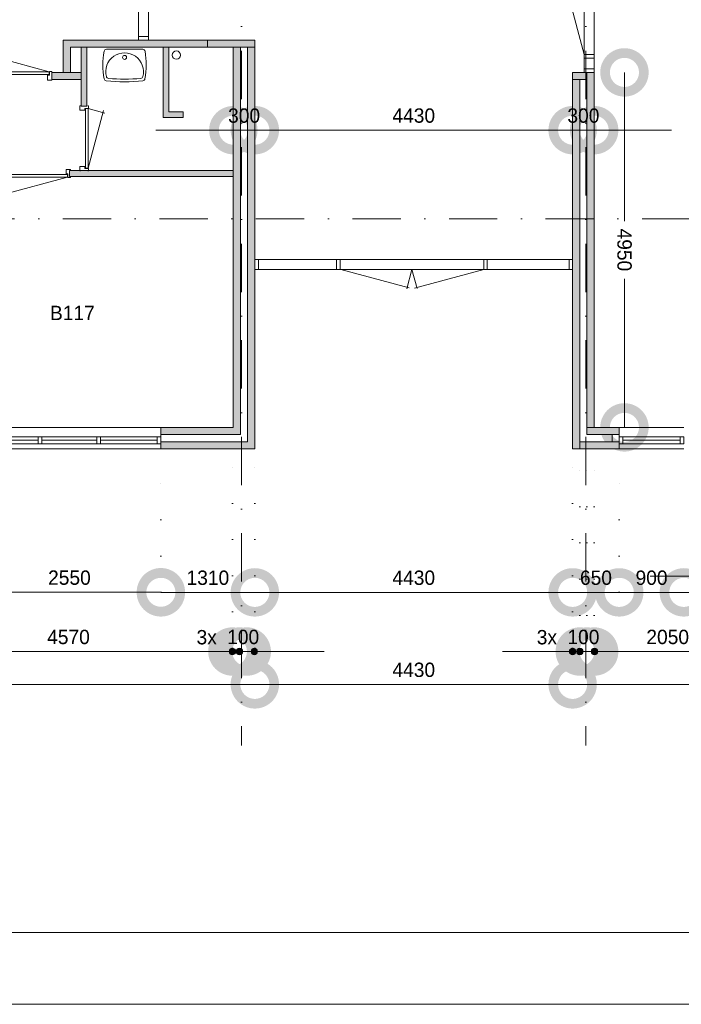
# Model space of a CAD drawing. Header units: millimetres. Extents: x -8493 to 75607, y -3060 to 56340.
# Tile 12 of 35: x 34757 to 43980, y -3060 to 10669. Entities that reach past the tile are written whole.
import ezdxf
from ezdxf.enums import TextEntityAlignment as Align

# ---------------------------------------------------------------- set-up
doc = ezdxf.new("R2010")
doc.units = ezdxf.units.MM
doc.header["$PDMODE"] = 3
doc.header["$PDSIZE"] = 1
doc.linetypes.add('DGN1', pattern=[504.6, 0, -504.6])
doc.linetypes.add('DGN4', pattern=[1345.6, 672.8, -336.4, 0, -336.4])
for name, color, linetype in [('1', 7, 'Continuous'), ('16', 7, 'Continuous'), ('30', 7, 'Continuous'), ('31', 7, 'Continuous'), ('32', 7, 'Continuous'), ('33', 7, 'Continuous'), ('40', 7, 'Continuous'), ('48', 7, 'Continuous'), ('56', 7, 'Continuous'), ('58', 7, 'Continuous'), ('62', 7, 'Continuous')]:
    doc.layers.add(name, color=color, linetype=linetype)
doc.styles.add('dgn003', font='dgn003.shx')
doc.styles.get("Standard").update_dxf_attribs({"font": 'arial.ttf'})
doc.dimstyles.get("Standard").update_dxf_attribs({"dimtxt": 0.18, "dimasz": 0.18, "dimexe": 0.18, "dimexo": 0.0625, "dimgap": 0.09, "dimtad": 0, "dimtih": 1, "dimtoh": 1, "dimdec": 4, "dimzin": 0, "dimdsep": 46, "dimtxsty": 'Standard', "dimcen": 0.09, "dimadec": 0, "dimazin": 0, "dimtfac": 1, "dimtdec": 4, "dimtofl": 0, "dimtmove": 0, "dimatfit": 3, "dimfxl": 1, "dimtolj": 1, "dimtzin": 0, "dimarcsym": 0})

# ---------------------------------------------------------------- blocks, each defined once
blk = doc.blocks.new('830R1021')
at = {"layer": '33', "color": 1, "linetype": 'Continuous', "lineweight": 0}
for p, q in [((108, -38), (336.87, -99.32)), ((108, -868), (322.82, -66.28))]:
    blk.add_line(p, q, dxfattribs=at)
at = {"layer": '33', "color": 92, "linetype": 'Continuous', "lineweight": 13, "true_color": 0x00e100, "flags": 128}
for points in [[(100, 0), (111, 0), (111, -35), (61, -35), (61, -60), (-11, -60), (-11, 0), (0, 0)], [(100, -906), (111, -906), (111, -871), (61, -871), (61, -846), (-11, -846), (-11, -906), (0, -906)]]:
    blk.add_lwpolyline(points, dxfattribs=at)
at = {"layer": '33', "color": 2, "linetype": 'Continuous', "lineweight": 13, "true_color": 0xf0f000, "flags": 128}
blk.add_lwpolyline([(108, -868), (108, -38), (68, -38), (68, -868), (108, -868)], dxfattribs=at)
blk = doc.blocks.new('930L097')
at = {"layer": '33', "color": 1, "linetype": 'Continuous', "lineweight": 0}
for p, q in [((-968, -98), (-899.56, -353.44)), ((-38, -98), (-936.31, -338.7))]:
    blk.add_line(p, q, dxfattribs=at)
at = {"layer": '33', "color": 92, "linetype": 'Continuous', "lineweight": 13, "true_color": 0x00e100, "flags": 128}
for points in [[(-1006, -90), (-1006, -101), (-971, -101), (-971, -51), (-946, -51), (-946, 11), (-1006, 11), (-1006, 0)], [(0, -90), (0, -101), (-35, -101), (-35, -51), (-60, -51), (-60, 11), (0, 11), (0, 0)]]:
    blk.add_lwpolyline(points, dxfattribs=at)
at = {"layer": '33', "color": 2, "linetype": 'Continuous', "lineweight": 13, "true_color": 0xf0f000, "flags": 128}
blk.add_lwpolyline([(-968, -98), (-38, -98), (-38, -58), (-968, -58), (-968, -98)], dxfattribs=at)
blk = doc.blocks.new('WT017')
at = {"layer": '40', "color": 7, "linetype": 'Continuous', "lineweight": 0}
blk.add_line((253, -20), (-253, -20), dxfattribs=at)
at = {"layer": '40', "color": 7, "linetype": 'Continuous', "lineweight": 0, "flags": 128}
for points in [[(-284, -432, -0.090801), (-286, -47)], [(-286, -47, -0.363957), (-253, -20)], [(-254, -401, -1.30637), (254, -401)], [(253, -20, -0.363957), (286, -47)], [(286, -47, -0.090801), (284, -432)], [(-226, -425, -0.309671), (-254, -401)], [(254, -401, -0.309671), (226, -425)], [(-256, -459, -0.328769), (-284, -432)], [(256, -459, -0.059915), (-256, -459)], [(226, -425, -0.052773), (-226, -425)], [(284, -432, -0.328769), (256, -459)]]:
    blk.add_lwpolyline(points, format="xyb", dxfattribs=at)
at = {"layer": '40', "color": 7, "linetype": 'Continuous', "lineweight": 0}
blk.add_circle((0, -133), 28.1, dxfattribs=at)
blk = doc.blocks.new('830R1022')
at = {"layer": '33', "color": 1, "linetype": 'Continuous', "lineweight": 0}
for p, q in [((38, 108), (99.32, 336.87)), ((868, 108), (66.28, 322.82))]:
    blk.add_line(p, q, dxfattribs=at)
at = {"layer": '33', "color": 92, "linetype": 'Continuous', "lineweight": 13, "true_color": 0x00e100, "flags": 128}
for points in [[(0, 100), (0, 111), (35, 111), (35, 61), (60, 61), (60, -11), (0, -11), (0, 0)], [(906, 100), (906, 111), (871, 111), (871, 61), (846, 61), (846, -11), (906, -11), (906, 0)]]:
    blk.add_lwpolyline(points, dxfattribs=at)
at = {"layer": '33', "color": 2, "linetype": 'Continuous', "lineweight": 13, "true_color": 0xf0f000, "flags": 128}
blk.add_lwpolyline([(868, 108), (38, 108), (38, 68), (868, 68), (868, 108)], dxfattribs=at)
blk = doc.blocks.new('A1')
at = {"layer": '1', "color": 1, "linetype": 'Continuous', "lineweight": 0}
blk.add_line((0, 0), (84100, 0), dxfattribs=at)
at = {"layer": '1', "color": 52, "linetype": 'Continuous', "lineweight": 0, "true_color": 0xc3c300, "flags": 128}
blk.add_lwpolyline([(1000, 1000), (83100, 1000), (83100, 58400), (1000, 58400), (1000, 1000)], dxfattribs=at)
blk = doc.blocks.new('_DotSmall')
at = {"color": 0, "linetype": 'ByBlock', "const_width": 0.5}
blk.add_lwpolyline([(-0.0625, 0, 1), (0.0625, 0, 1)], format="xyb", close=True, dxfattribs=at)
blk = doc.blocks.new('*D3013')
at = {"layer": '58', "color": 3, "linetype": 'Continuous', "lineweight": 0, "transparency": 16777216}
blk.add_line((38035, 2684), (36725, 2684), dxfattribs=at)
at = {"layer": 'Defpoints', "color": 0, "linetype": 'Continuous', "transparency": 16777216}
for p in [(36725, 5118), (38035, 5118), (36725, 2684)]:
    blk.add_point(p, dxfattribs=at)
at = {"layer": '58', "color": 3, "linetype": 'Continuous', "lineweight": 0, "transparency": 16777216, "xscale": 1080, "yscale": 1080, "zscale": 1080, "rotation": 180}
blk.add_blockref('_DotSmall', (36725, 2684), dxfattribs=at)
at = {"layer": '58', "color": 3, "linetype": 'Continuous', "lineweight": 0, "transparency": 16777216, "xscale": 1080, "yscale": 1080, "zscale": 1080}
blk.add_blockref('_DotSmall', (38035, 2684), dxfattribs=at)
at = {"layer": '58', "color": 3, "linetype": 'Continuous', "lineweight": 0, "transparency": 16777216, "insert": (37380, 2887), "char_height": 200, "attachment_point": 5, "style": 'dgn003'}
blk.add_mtext('\\A1;1310', dxfattribs=at)
blk = doc.blocks.new('*D3014')
at = {"layer": '58', "color": 3, "linetype": 'Continuous', "lineweight": 0, "transparency": 16777216}
blk.add_line((34175, 2686), (36725, 2686), dxfattribs=at)
at = {"layer": 'Defpoints', "color": 0, "linetype": 'Continuous', "transparency": 16777216}
for p in [(34175, 4684), (36725, 4684), (36725, 2686)]:
    blk.add_point(p, dxfattribs=at)
at = {"layer": '58', "color": 3, "linetype": 'Continuous', "lineweight": 0, "transparency": 16777216, "xscale": 1080, "yscale": 1080, "zscale": 1080, "rotation": 180}
blk.add_blockref('_DotSmall', (34175, 2686), dxfattribs=at)
at = {"layer": '58', "color": 3, "linetype": 'Continuous', "lineweight": 0, "transparency": 16777216, "xscale": 1080, "yscale": 1080, "zscale": 1080}
blk.add_blockref('_DotSmall', (36725, 2686), dxfattribs=at)
at = {"layer": '58', "color": 3, "linetype": 'Continuous', "lineweight": 0, "transparency": 16777216, "insert": (35450, 2888), "char_height": 200, "attachment_point": 5, "style": 'dgn003'}
blk.add_mtext('\\A1;2550', dxfattribs=at)
blk = doc.blocks.new('*D2947')
at = {"layer": '58', "color": 3, "linetype": 'Continuous', "lineweight": 0, "transparency": 16777216}
blk.add_line((42465, 2684), (38035, 2684), dxfattribs=at)
at = {"layer": 'Defpoints', "color": 0, "linetype": 'Continuous', "transparency": 16777216}
for p in [(38035, 4684), (42465, 4684), (38035, 2684)]:
    blk.add_point(p, dxfattribs=at)
at = {"layer": '58', "color": 3, "linetype": 'Continuous', "lineweight": 0, "transparency": 16777216, "xscale": 1080, "yscale": 1080, "zscale": 1080, "rotation": 180}
blk.add_blockref('_DotSmall', (38035, 2684), dxfattribs=at)
at = {"layer": '58', "color": 3, "linetype": 'Continuous', "lineweight": 0, "transparency": 16777216, "xscale": 1080, "yscale": 1080, "zscale": 1080}
blk.add_blockref('_DotSmall', (42465, 2684), dxfattribs=at)
at = {"layer": '58', "color": 3, "linetype": 'Continuous', "lineweight": 0, "transparency": 16777216, "insert": (40250, 2887), "char_height": 200, "attachment_point": 5, "style": 'dgn003'}
blk.add_mtext('\\A1;4430', dxfattribs=at)
blk = doc.blocks.new('*D2948')
at = {"layer": '58', "color": 3, "linetype": 'Continuous', "lineweight": 0, "transparency": 16777216}
blk.add_line((43115, 2684), (42465, 2684), dxfattribs=at)
at = {"layer": 'Defpoints', "color": 0, "linetype": 'Continuous', "transparency": 16777216}
for p in [(42465, 4684), (43115, 4684), (42465, 2684)]:
    blk.add_point(p, dxfattribs=at)
at = {"layer": '58', "color": 3, "linetype": 'Continuous', "lineweight": 0, "transparency": 16777216, "xscale": 1080, "yscale": 1080, "zscale": 1080, "rotation": 180}
blk.add_blockref('_DotSmall', (42465, 2684), dxfattribs=at)
at = {"layer": '58', "color": 3, "linetype": 'Continuous', "lineweight": 0, "transparency": 16777216, "xscale": 1080, "yscale": 1080, "zscale": 1080}
blk.add_blockref('_DotSmall', (43115, 2684), dxfattribs=at)
at = {"layer": '58', "color": 3, "linetype": 'Continuous', "lineweight": 0, "transparency": 16777216, "insert": (42790, 2887), "char_height": 200, "attachment_point": 5, "style": 'dgn003'}
blk.add_mtext('\\A1;650', dxfattribs=at)
blk = doc.blocks.new('*D2949')
at = {"layer": '58', "color": 3, "linetype": 'Continuous', "lineweight": 0, "transparency": 16777216}
blk.add_line((43115, 2684), (44015, 2684), dxfattribs=at)
at = {"layer": 'Defpoints', "color": 0, "linetype": 'Continuous', "transparency": 16777216}
for p in [(43115, 4684), (44015, 4684), (44015, 2684)]:
    blk.add_point(p, dxfattribs=at)
at = {"layer": '58', "color": 3, "linetype": 'Continuous', "lineweight": 0, "transparency": 16777216, "xscale": 1080, "yscale": 1080, "zscale": 1080, "rotation": 180}
blk.add_blockref('_DotSmall', (43115, 2684), dxfattribs=at)
at = {"layer": '58', "color": 3, "linetype": 'Continuous', "lineweight": 0, "transparency": 16777216, "xscale": 1080, "yscale": 1080, "zscale": 1080}
blk.add_blockref('_DotSmall', (44015, 2684), dxfattribs=at)
at = {"layer": '58', "color": 3, "linetype": 'Continuous', "lineweight": 0, "transparency": 16777216, "insert": (43565, 2887), "char_height": 200, "attachment_point": 5, "style": 'dgn003'}
blk.add_mtext('\\A1;900', dxfattribs=at)
blk = doc.blocks.new('*D2950')
at = {"layer": '58', "color": 3, "linetype": 'Continuous', "lineweight": 0, "transparency": 16777216}
blk.add_line((50065, 2684), (44015, 2684), dxfattribs=at)
at = {"layer": 'Defpoints', "color": 0, "linetype": 'Continuous', "transparency": 16777216}
for p in [(44015, 4684), (50065, 4684), (44015, 2684)]:
    blk.add_point(p, dxfattribs=at)
at = {"layer": '58', "color": 3, "linetype": 'Continuous', "lineweight": 0, "transparency": 16777216, "xscale": 1080, "yscale": 1080, "zscale": 1080, "rotation": 180}
blk.add_blockref('_DotSmall', (44015, 2684), dxfattribs=at)
at = {"layer": '58', "color": 3, "linetype": 'Continuous', "lineweight": 0, "transparency": 16777216, "xscale": 1080, "yscale": 1080, "zscale": 1080}
blk.add_blockref('_DotSmall', (50065, 2684), dxfattribs=at)
at = {"layer": '58', "color": 3, "linetype": 'Continuous', "lineweight": 0, "transparency": 16777216, "insert": (47040, 2887), "char_height": 200, "attachment_point": 5, "style": 'dgn003'}
blk.add_mtext('\\A1;6050', dxfattribs=at)
blk = doc.blocks.new('*D2908')
at = {"layer": '58', "color": 3, "linetype": 'Continuous', "lineweight": 0, "transparency": 16777216}
blk.add_line((38035, 1401), (-735, 1401), dxfattribs=at)
at = {"layer": 'Defpoints', "color": 0, "linetype": 'Continuous', "transparency": 16777216}
for p in [(-735, 2816), (38035, 2816), (-735, 1401)]:
    blk.add_point(p, dxfattribs=at)
at = {"layer": '58', "color": 3, "linetype": 'Continuous', "lineweight": 0, "transparency": 16777216, "xscale": 1080, "yscale": 1080, "zscale": 1080, "rotation": 180}
blk.add_blockref('_DotSmall', (-735, 1401), dxfattribs=at)
at = {"layer": '58', "color": 3, "linetype": 'Continuous', "lineweight": 0, "transparency": 16777216, "xscale": 1080, "yscale": 1080, "zscale": 1080}
blk.add_blockref('_DotSmall', (38035, 1401), dxfattribs=at)
at = {"layer": '58', "color": 3, "linetype": 'Continuous', "lineweight": 0, "transparency": 16777216, "insert": (18650, 1603), "char_height": 200, "attachment_point": 5, "style": 'dgn003'}
blk.add_mtext('\\A1;38770', dxfattribs=at)
blk = doc.blocks.new('*D2910')
at = {"layer": '58', "color": 3, "linetype": 'Continuous', "lineweight": 0, "transparency": 16777216}
blk.add_line((50065, 1401), (42465, 1401), dxfattribs=at)
at = {"layer": 'Defpoints', "color": 0, "linetype": 'Continuous', "transparency": 16777216}
for p in [(42465, 3097), (50065, 3097), (42465, 1401)]:
    blk.add_point(p, dxfattribs=at)
at = {"layer": '58', "color": 3, "linetype": 'Continuous', "lineweight": 0, "transparency": 16777216, "xscale": 1080, "yscale": 1080, "zscale": 1080, "rotation": 180}
blk.add_blockref('_DotSmall', (42465, 1401), dxfattribs=at)
at = {"layer": '58', "color": 3, "linetype": 'Continuous', "lineweight": 0, "transparency": 16777216, "xscale": 1080, "yscale": 1080, "zscale": 1080}
blk.add_blockref('_DotSmall', (50065, 1401), dxfattribs=at)
at = {"layer": '58', "color": 3, "linetype": 'Continuous', "lineweight": 0, "transparency": 16777216, "insert": (46265, 1603), "char_height": 200, "attachment_point": 5, "style": 'dgn003'}
blk.add_mtext('\\A1;7600', dxfattribs=at)
blk = doc.blocks.new('*D2911')
at = {"layer": '58', "color": 3, "linetype": 'Continuous', "lineweight": 0, "transparency": 16777216}
blk.add_line((42465, 1401), (38035, 1401), dxfattribs=at)
at = {"layer": 'Defpoints', "color": 0, "linetype": 'Continuous', "transparency": 16777216}
for p in [(38035, 2853), (42465, 2853), (38035, 1401)]:
    blk.add_point(p, dxfattribs=at)
at = {"layer": '58', "color": 3, "linetype": 'Continuous', "lineweight": 0, "transparency": 16777216, "xscale": 1080, "yscale": 1080, "zscale": 1080, "rotation": 180}
blk.add_blockref('_DotSmall', (38035, 1401), dxfattribs=at)
at = {"layer": '58', "color": 3, "linetype": 'Continuous', "lineweight": 0, "transparency": 16777216, "xscale": 1080, "yscale": 1080, "zscale": 1080}
blk.add_blockref('_DotSmall', (42465, 1401), dxfattribs=at)
at = {"layer": '58', "color": 3, "linetype": 'Continuous', "lineweight": 0, "transparency": 16777216, "insert": (40250, 1603), "char_height": 200, "attachment_point": 5, "style": 'dgn003'}
blk.add_mtext('\\A1;4430', dxfattribs=at)
blk = doc.blocks.new('*D2890')
at = {"layer": '58', "color": 3, "linetype": 'Continuous', "lineweight": 0, "transparency": 16777216}
blk.add_line((37722, 1859), (33152, 1859), dxfattribs=at)
at = {"layer": 'Defpoints', "color": 0, "linetype": 'Continuous', "transparency": 16777216}
for p in [(33152, 1859), (33152, 731), (37722, 731)]:
    blk.add_point(p, dxfattribs=at)
at = {"layer": '58', "color": 3, "linetype": 'Continuous', "lineweight": 0, "transparency": 16777216, "xscale": 1080, "yscale": 1080, "zscale": 1080, "rotation": 180}
blk.add_blockref('_DotSmall', (33152, 1859), dxfattribs=at)
at = {"layer": '58', "color": 3, "linetype": 'Continuous', "lineweight": 0, "transparency": 16777216, "xscale": 1080, "yscale": 1080, "zscale": 1080}
blk.add_blockref('_DotSmall', (37722, 1859), dxfattribs=at)
at = {"layer": '58', "color": 3, "linetype": 'Continuous', "lineweight": 0, "transparency": 16777216, "insert": (35437, 2061), "char_height": 200, "attachment_point": 5, "style": 'dgn003'}
blk.add_mtext('\\A1;4570', dxfattribs=at)
blk = doc.blocks.new('*D2891')
at = {"layer": '58', "color": 3, "linetype": 'Continuous', "lineweight": 0, "transparency": 16777216}
for p, q in [((37822, 1859), (36742, 1859)), ((37822, 1859), (37922, 1859)), ((37922, 1859), (39002, 1859))]:
    blk.add_line(p, q, dxfattribs=at)
at = {"layer": 'Defpoints', "color": 0, "linetype": 'Continuous', "transparency": 16777216}
for p in [(37822, 4684), (37922, 4684), (37922, 1859)]:
    blk.add_point(p, dxfattribs=at)
at = {"layer": '58', "color": 3, "linetype": 'Continuous', "lineweight": 0, "transparency": 16777216, "xscale": 1080, "yscale": 1080, "zscale": 1080}
blk.add_blockref('_DotSmall', (37822, 1859), dxfattribs=at)
at = {"layer": '58', "color": 3, "linetype": 'Continuous', "lineweight": 0, "transparency": 16777216, "xscale": 1080, "yscale": 1080, "zscale": 1080, "rotation": 180}
blk.add_blockref('_DotSmall', (37922, 1859), dxfattribs=at)
at = {"layer": '58', "color": 3, "linetype": 'Continuous', "lineweight": 0, "transparency": 16777216, "insert": (37872, 2061), "char_height": 200, "attachment_point": 5, "style": 'dgn003'}
blk.add_mtext('\\A1;100', dxfattribs=at)
blk = doc.blocks.new('*D2892')
at = {"layer": '58', "color": 3, "linetype": 'Continuous', "lineweight": 0, "transparency": 16777216}
for p, q in [((42565, 1859), (41485, 1859)), ((42565, 1859), (42665, 1859)), ((42665, 1859), (43745, 1859))]:
    blk.add_line(p, q, dxfattribs=at)
at = {"layer": 'Defpoints', "color": 0, "linetype": 'Continuous', "transparency": 16777216}
for p in [(42565, 4684), (42665, 4684), (42665, 1859)]:
    blk.add_point(p, dxfattribs=at)
at = {"layer": '58', "color": 3, "linetype": 'Continuous', "lineweight": 0, "transparency": 16777216, "xscale": 1080, "yscale": 1080, "zscale": 1080}
blk.add_blockref('_DotSmall', (42565, 1859), dxfattribs=at)
at = {"layer": '58', "color": 3, "linetype": 'Continuous', "lineweight": 0, "transparency": 16777216, "xscale": 1080, "yscale": 1080, "zscale": 1080, "rotation": 180}
blk.add_blockref('_DotSmall', (42665, 1859), dxfattribs=at)
at = {"layer": '58', "color": 3, "linetype": 'Continuous', "lineweight": 0, "transparency": 16777216, "insert": (42615, 2061), "char_height": 200, "attachment_point": 5, "style": 'dgn003'}
blk.add_mtext('\\A1;100', dxfattribs=at)
blk = doc.blocks.new('*D2893')
at = {"layer": '58', "color": 3, "linetype": 'Continuous', "lineweight": 0, "transparency": 16777216}
blk.add_line((44815, 1859), (42765, 1859), dxfattribs=at)
at = {"layer": 'Defpoints', "color": 0, "linetype": 'Continuous', "transparency": 16777216}
for p in [(42765, 5427), (44815, 5427), (42765, 1859)]:
    blk.add_point(p, dxfattribs=at)
at = {"layer": '58', "color": 3, "linetype": 'Continuous', "lineweight": 0, "transparency": 16777216, "xscale": 1080, "yscale": 1080, "zscale": 1080, "rotation": 180}
blk.add_blockref('_DotSmall', (42765, 1859), dxfattribs=at)
at = {"layer": '58', "color": 3, "linetype": 'Continuous', "lineweight": 0, "transparency": 16777216, "xscale": 1080, "yscale": 1080, "zscale": 1080}
blk.add_blockref('_DotSmall', (44815, 1859), dxfattribs=at)
at = {"layer": '58', "color": 3, "linetype": 'Continuous', "lineweight": 0, "transparency": 16777216, "insert": (43790, 2061), "char_height": 200, "attachment_point": 5, "style": 'dgn003'}
blk.add_mtext('\\A1;2050', dxfattribs=at)
blk = doc.blocks.new('*D2894')
at = {"layer": '58', "color": 3, "linetype": 'Continuous', "lineweight": 0, "transparency": 16777216}
for p, q in [((44815, 1859), (43735, 1859)), ((44815, 1859), (44915, 1859)), ((44915, 1859), (45995, 1859))]:
    blk.add_line(p, q, dxfattribs=at)
at = {"layer": 'Defpoints', "color": 0, "linetype": 'Continuous', "transparency": 16777216}
for p in [(44815, 5427), (44915, 5427), (44915, 1859)]:
    blk.add_point(p, dxfattribs=at)
at = {"layer": '58', "color": 3, "linetype": 'Continuous', "lineweight": 0, "transparency": 16777216, "xscale": 1080, "yscale": 1080, "zscale": 1080}
blk.add_blockref('_DotSmall', (44815, 1859), dxfattribs=at)
at = {"layer": '58', "color": 3, "linetype": 'Continuous', "lineweight": 0, "transparency": 16777216, "xscale": 1080, "yscale": 1080, "zscale": 1080, "rotation": 180}
blk.add_blockref('_DotSmall', (44915, 1859), dxfattribs=at)
at = {"layer": '58', "color": 3, "linetype": 'Continuous', "lineweight": 0, "transparency": 16777216, "insert": (44865, 2061), "char_height": 200, "attachment_point": 5, "style": 'dgn003'}
blk.add_mtext('\\A1;100', dxfattribs=at)
blk = doc.blocks.new('*D2879')
at = {"layer": '58', "color": 3, "linetype": 'Continuous', "lineweight": 0, "transparency": 16777216}
for p, q in [((43187.07, 9934.49), (43187.07, 7861.809236)), ((43187.07, 4984.49), (43187.07, 7057.170764))]:
    blk.add_line(p, q, dxfattribs=at)
at = {"layer": 'Defpoints', "color": 0, "linetype": 'Continuous', "transparency": 16777216}
for p in [(42764.76, 9934.49), (43187.07, 9934.49), (42764.76, 4984.49)]:
    blk.add_point(p, dxfattribs=at)
at = {"layer": '58', "color": 3, "linetype": 'Continuous', "lineweight": 0, "transparency": 16777216, "xscale": 1080, "yscale": 1080, "zscale": 1080}
for p, rotation in [((43187.07, 9934.49), 90), ((43187.07, 4984.49), 270)]:
    blk.add_blockref('_DotSmall', p, dxfattribs=dict(at, rotation=rotation))
at = {"layer": '58', "color": 3, "linetype": 'Continuous', "lineweight": 0, "transparency": 16777216, "insert": (43187.07, 7459.49), "char_height": 200, "attachment_point": 5, "rotation": 270, "style": 'dgn003'}
blk.add_mtext('\\A1;4950', dxfattribs=at)
blk = doc.blocks.new('*D2868')
at = {"layer": '58', "color": 3, "linetype": 'Continuous', "lineweight": 0, "transparency": 16777216}
blk.add_line((42465, 9129), (38035, 9129), dxfattribs=at)
at = {"layer": 'Defpoints', "color": 0, "linetype": 'Continuous', "transparency": 16777216}
for p in [(38035, 9129), (38035, 8087), (42465, 8087)]:
    blk.add_point(p, dxfattribs=at)
at = {"layer": '58', "color": 3, "linetype": 'Continuous', "lineweight": 0, "transparency": 16777216, "xscale": 1080, "yscale": 1080, "zscale": 1080, "rotation": 180}
blk.add_blockref('_DotSmall', (38035, 9129), dxfattribs=at)
at = {"layer": '58', "color": 3, "linetype": 'Continuous', "lineweight": 0, "transparency": 16777216, "xscale": 1080, "yscale": 1080, "zscale": 1080}
blk.add_blockref('_DotSmall', (42465, 9129), dxfattribs=at)
at = {"layer": '58', "color": 3, "linetype": 'Continuous', "lineweight": 0, "transparency": 16777216, "insert": (40250, 9331), "char_height": 200, "attachment_point": 5, "style": 'dgn003'}
blk.add_mtext('\\A1;4430', dxfattribs=at)
blk = doc.blocks.new('*D2869')
at = {"layer": '58', "color": 3, "linetype": 'Continuous', "lineweight": 0, "transparency": 16777216}
for p, q in [((42465, 9129), (41385, 9129)), ((42765, 9129), (42465, 9129)), ((42765, 9129), (43845, 9129))]:
    blk.add_line(p, q, dxfattribs=at)
at = {"layer": 'Defpoints', "color": 0, "linetype": 'Continuous', "transparency": 16777216}
for p in [(42465, 9934), (42765, 9934), (42465, 9129)]:
    blk.add_point(p, dxfattribs=at)
at = {"layer": '58', "color": 3, "linetype": 'Continuous', "lineweight": 0, "transparency": 16777216, "xscale": 1080, "yscale": 1080, "zscale": 1080}
blk.add_blockref('_DotSmall', (42465, 9129), dxfattribs=at)
at = {"layer": '58', "color": 3, "linetype": 'Continuous', "lineweight": 0, "transparency": 16777216, "xscale": 1080, "yscale": 1080, "zscale": 1080, "rotation": 180}
blk.add_blockref('_DotSmall', (42765, 9129), dxfattribs=at)
at = {"layer": '58', "color": 3, "linetype": 'Continuous', "lineweight": 0, "transparency": 16777216, "insert": (42615, 9331), "char_height": 200, "attachment_point": 5, "style": 'dgn003'}
blk.add_mtext('\\A1;300', dxfattribs=at)
blk = doc.blocks.new('*D2870')
at = {"layer": '58', "color": 3, "linetype": 'Continuous', "lineweight": 0, "transparency": 16777216}
for p, q in [((37735, 9129), (36655, 9129)), ((38035, 9129), (37735, 9129)), ((38035, 9129), (39115, 9129))]:
    blk.add_line(p, q, dxfattribs=at)
at = {"layer": 'Defpoints', "color": 0, "linetype": 'Continuous', "transparency": 16777216}
for p in [(37735, 9934), (38035, 9934), (37735, 9129)]:
    blk.add_point(p, dxfattribs=at)
at = {"layer": '58', "color": 3, "linetype": 'Continuous', "lineweight": 0, "transparency": 16777216, "xscale": 1080, "yscale": 1080, "zscale": 1080}
blk.add_blockref('_DotSmall', (37735, 9129), dxfattribs=at)
at = {"layer": '58', "color": 3, "linetype": 'Continuous', "lineweight": 0, "transparency": 16777216, "xscale": 1080, "yscale": 1080, "zscale": 1080, "rotation": 180}
blk.add_blockref('_DotSmall', (38035, 9129), dxfattribs=at)
at = {"layer": '58', "color": 3, "linetype": 'Continuous', "lineweight": 0, "transparency": 16777216, "insert": (37885, 9331), "char_height": 200, "attachment_point": 5, "style": 'dgn003'}
blk.add_mtext('\\A1;300', dxfattribs=at)

msp = doc.modelspace()

# ---------------------------------------------------------------- hatches: boundary and pattern name
at = {"layer": '58'}
h = msp.add_hatch(color=3, dxfattribs=at)
edge = h.paths.add_edge_path()
edge.add_arc((37722.03, 1858.9), 45, 0, 360)
h = msp.add_hatch(color=3, dxfattribs=at)
edge = h.paths.add_edge_path()
edge.add_arc((37822.03, 1858.9), 45, 0, 360)
h = msp.add_hatch(color=3, dxfattribs=at)
edge = h.paths.add_edge_path()
edge.add_arc((38027.65, 1858.9), 45, 0, 360)
h = msp.add_hatch(color=3, dxfattribs=at)
edge = h.paths.add_edge_path()
edge.add_arc((42464.75, 1858.9), 45, 0, 360)
h = msp.add_hatch(color=3, dxfattribs=at)
edge = h.paths.add_edge_path()
edge.add_arc((42564.75, 1858.9), 45, 0, 360)
h = msp.add_hatch(color=3, dxfattribs=at)
edge = h.paths.add_edge_path()
edge.add_arc((42770.37, 1858.9), 45, 0, 360)
at = {"layer": '62'}
for color, points in [(7, [(38034.76, 10384.49), (38034.76, 10284.49), (35464.76, 10284.49), (35464.76, 9934.49), (35364.76, 9934.49), (35364.76, 10384.49)]), (9, [(35694.76, 9464.49), (35614.76, 9464.49), (35614.76, 10284.49), (35694.76, 10284.49)]), (9, [(36724.76, 4984.49), (36724.76, 4884.49), (37834.76, 4884.49), (37834.76, 10284.49), (37734.76, 10284.49), (37734.76, 4984.49)]), (7, [(37934.76, 10284.49), (38034.76, 10284.49), (38034.76, 4684.49), (36724.76, 4684.49), (36724.76, 4784.49), (37934.76, 4784.49)]), (9, [(37034.76, 9384.49), (37034.76, 9304.49), (36754.76, 9304.49), (36754.76, 10284.49), (36834.76, 10284.49), (36834.76, 9384.49)]), (7, [(35614.76, 9834.49), (35204.76, 9834.49), (35204.76, 9934.49), (35614.76, 9934.49)]), (7, [(42464.76, 9934.49), (42664.76, 9934.49), (42664.76, 9834.49), (42464.76, 9834.49)]), (9, [(42664.76, 9934.49), (42764.76, 9934.49), (42764.76, 4984.49), (42664.76, 4984.49)]), (7, [(42464.76, 4684.49), (42564.76, 4684.49), (42564.76, 9834.49), (42464.76, 9834.49)]), (9, [(37734.76, 8564.49), (35449.76, 8564.49), (35449.76, 8484.49), (37734.76, 8484.49)]), (9, [(42664.76, 4884.49), (43114.76, 4884.49), (43114.76, 4984.49), (42664.76, 4984.49)]), (7, [(43114.76, 4684.49), (42564.76, 4684.49), (42564.76, 4784.49), (43114.76, 4784.49)])]:
    msp.add_hatch(color=color, dxfattribs=at).paths.add_polyline_path(points)

# ---------------------------------------------------------------- linework, layer by layer
at = {"layer": '16', "color": 92, "linetype": 'Continuous', "lineweight": 0, "true_color": 0x00e100}
for p, q in [((37734.76, 4984.49), (37734.76, 10284.49)), ((37734.76, 4984.49), (37734.76, 10284.49)), ((37934.76, 4784.49), (37934.76, 10284.49)), ((42464.76, 4684.49), (42464.76, 9934.49)), ((42464.76, 9934.49), (42764.76, 9934.49)), ((42764.76, 5455.37), (42764.76, 9934.49)), ((36724.76, 4684.49), (36724.76, 4984.49)), ((36724.76, 4984.49), (37734.76, 4984.49)), ((42764.76, 4984.49), (43114.76, 4984.49)), ((43114.76, 4684.49), (43114.76, 4984.49)), ((36724.76, 4884.49), (37644.76, 4884.49)), ((36724.76, 4784.49), (37744.76, 4784.49)), ((36724.76, 4684.49), (38034.76, 4684.49)), ((42464.76, 4684.49), (43114.76, 4684.49))]:
    msp.add_line(p, q, dxfattribs=at)
at = {"layer": '16', "color": 92, "linetype": 'Continuous', "lineweight": 0, "true_color": 0x00e100, "flags": 128}
for points in [[(37373.1, 10384.49), (35364.76, 10384.49), (35364.76, 9934.49), (35464.76, 9934.49), (35464.76, 10284.49), (37373.1, 10284.49), (37373.1, 10384.49)], [(35694.76, 10284.49), (35614.76, 10284.49), (35614.76, 9464.49), (35694.76, 9464.49), (35694.76, 10284.49)], [(36834.76, 10284.49), (36834.76, 9384.49), (37034.76, 9384.49), (37034.76, 9304.49), (36754.76, 9304.49), (36754.76, 10284.49), (36834.76, 10284.49)], [(35614.76, 9934.49), (35204.76, 9934.49), (35204.76, 9834.49), (35614.76, 9834.49), (35614.76, 9934.49)], [(42464.76, 9934.49), (42764.76, 9934.49), (42764.76, 4984.49), (43114.76, 4984.49), (43114.76, 4684.49), (42464.76, 4684.49), (42464.76, 9934.49)], [(43014.76, 4884.49), (43014.76, 4784.49), (42564.76, 4784.49), (42564.76, 9834.49), (42664.76, 9834.49), (42664.76, 4884.49), (43014.76, 4884.49)], [(35449.76, 8564.49), (37734.76, 8564.49), (37734.76, 8484.49), (35449.76, 8484.49), (35449.76, 8564.49)]]:
    msp.add_lwpolyline(points, dxfattribs=at)
at = {"layer": '30', "color": 3, "linetype": 'Continuous', "lineweight": 0}
for p, q in [((36724.76, 4984.49), (34174.76, 4984.49)), ((44014.76, 4984.49), (43114.76, 4984.49)), ((36724.76, 4684.49), (34174.76, 4684.49)), ((44014.76, 4684.49), (43114.76, 4684.49))]:
    msp.add_line(p, q, dxfattribs=at)
at = {"layer": '31', "color": 3, "linetype": 'Continuous', "lineweight": 0}
for p, q in [((36414.76, 10384.49), (36414.76, 11984.49)), ((36554.76, 10384.49), (36554.76, 11984.49))]:
    msp.add_line(p, q, dxfattribs=at)
at = {"layer": '32', "color": 3, "linetype": 'Continuous', "lineweight": 0}
for p, q in [((42625.76, 12384.49), (42625.76, 9984.49)), ((42764.76, 12434.49), (42764.76, 9984.49)), ((38034.76, 7323.49), (42414.76, 7323.49)), ((38034.76, 7184.49), (42414.76, 7184.49)), ((34224.76, 4854.49), (36674.76, 4854.49)), ((36674.76, 4854.49), (36674.76, 4754.49)), ((43114.76, 4854.49), (43964.76, 4854.49)), ((43964.76, 4854.49), (43964.76, 4754.49)), ((36674.76, 4754.49), (34174.76, 4754.49)), ((35016.42, 4804.49), (34224.76, 4804.49)), ((35833.09, 4804.49), (35066.42, 4804.49)), ((36674.76, 4804.49), (35883.09, 4804.49)), ((43964.76, 4754.49), (43114.76, 4754.49)), ((43964.76, 4804.49), (43164.76, 4804.49))]:
    msp.add_line(p, q, dxfattribs=at)
at = {"layer": '32', "color": 3, "linetype": 'Continuous', "lineweight": 0, "flags": 128}
for points in [[(36414.76, 10384.49), (36414.76, 10434.49), (36553.76, 10434.49), (36553.76, 10384.49), (36414.76, 10384.49)], [(42625.76, 10134.49), (42625.76, 10184.49), (42764.76, 10184.49), (42764.76, 10134.49), (42625.76, 10134.49)], [(42625.76, 9934.49), (42625.76, 9984.49), (42764.76, 9984.49), (42764.76, 9934.49), (42625.76, 9934.49)], [(38084.76, 7184.49), (38034.76, 7184.49), (38034.76, 7323.49), (38084.76, 7323.49), (38084.76, 7184.49)], [(39224.76, 7184.49), (39174.76, 7184.49), (39174.76, 7323.49), (39224.76, 7323.49), (39224.76, 7184.49)], [(41274.76, 7184.49), (41224.76, 7184.49), (41224.76, 7323.49), (41274.76, 7323.49), (41274.76, 7184.49)], [(42464.76, 7184.49), (42414.76, 7184.49), (42414.76, 7323.49), (42464.76, 7323.49), (42464.76, 7184.49)], [(35066.42, 4754.49), (35016.42, 4754.49), (35016.42, 4854.49), (35066.42, 4854.49), (35066.42, 4754.49)], [(35883.09, 4754.49), (35833.09, 4754.49), (35833.09, 4854.49), (35883.09, 4854.49), (35883.09, 4754.49)], [(36724.76, 4754.49), (36674.76, 4754.49), (36674.76, 4854.49), (36724.76, 4854.49), (36724.76, 4754.49)], [(43164.76, 4754.49), (43114.76, 4754.49), (43114.76, 4854.49), (43164.76, 4854.49), (43164.76, 4754.49)], [(44014.76, 4754.49), (43964.76, 4754.49), (43964.76, 4854.49), (44014.76, 4854.49), (44014.76, 4754.49)]]:
    msp.add_lwpolyline(points, dxfattribs=at)
at = {"layer": '33', "color": 1, "linetype": 'Continuous', "lineweight": 0}
for p, q in [((42625.76, 10184.49), (42367.56, 11148.11)), ((39234.14, 7184.49), (40186.14, 6929.4)), ((40224.76, 7184.49), (40152.39, 6914.39)), ((40224.76, 7184.49), (40295.84, 6919.2)), ((41224.76, 7184.49), (40261.14, 6926.29))]:
    msp.add_line(p, q, dxfattribs=at)
at = {"layer": '40', "color": 3, "linetype": 'Continuous', "lineweight": 0}
msp.add_circle((36941.52, 10175.89), 57.46, dxfattribs=at)
at = {"layer": '56', "color": 3, "linetype": 'DGN4', "lineweight": 0}
for p, q in [((37849.76, 55989.76), (37849.76, 547.85)), ((42649.76, 55989.76), (42649.76, 547.85)), ((52180.43, 7892.77), (-3616.95, 7892.77)), ((43545.76, 2907.77), (52180.43, 2907.77))]:
    msp.add_line(p, q, dxfattribs=at)
at = {"layer": '58', "color": 3, "linetype": 'DGN1', "lineweight": 0}
for p, q in [((36724.76, 2684.49), (36724.76, 4684.49)), ((37722.03, 1401.06), (37722.03, 4684.49)), ((38034.76, 1401.06), (38034.76, 4684.49)), ((42464.76, 1401.06), (42464.76, 4684.49)), ((42564.76, 1858.9), (42564.76, 4684.49)), ((42664.76, 1858.9), (42664.76, 4684.49)), ((42764.76, 1858.9), (42764.76, 4684.49)), ((43114.76, 2684.49), (43114.76, 4684.49))]:
    msp.add_line(p, q, dxfattribs=at)
at = {"layer": '58', "color": 3, "linetype": 'Continuous', "lineweight": 0}
for p, q in [((37822.04, 1858.9), (37722.04, 1858.9)), ((38024.15, 1858.9), (37924.15, 1858.9)), ((42564.76, 1858.9), (42464.76, 1858.9)), ((42766.87, 1858.9), (42666.87, 1858.9))]:
    msp.add_line(p, q, dxfattribs=at)
for centre in [(37722.03, 1858.9), (37822.03, 1858.9), (38027.65, 1858.9), (42464.75, 1858.9), (42564.75, 1858.9), (42770.37, 1858.9)]:
    msp.add_circle(centre, 45, dxfattribs=at)
at = {"layer": '62', "color": 7, "linetype": 'Continuous', "lineweight": 0, "flags": 128}
for points in [[(38034.76, 10384.49), (38034.76, 10284.49), (35464.76, 10284.49), (35464.76, 9934.49), (35364.76, 9934.49), (35364.76, 10384.49), (38034.76, 10384.49)], [(37934.76, 10284.49), (38034.76, 10284.49), (38034.76, 4684.49), (36724.76, 4684.49), (36724.76, 4784.49), (37934.76, 4784.49), (37934.76, 10284.49)], [(35614.76, 9834.49), (35204.76, 9834.49), (35204.76, 9934.49), (35614.76, 9934.49), (35614.76, 9834.49)], [(42464.76, 9934.49), (42664.76, 9934.49), (42664.76, 9834.49), (42464.76, 9834.49), (42464.76, 9934.49)], [(42464.76, 4684.49), (42564.76, 4684.49), (42564.76, 9834.49), (42464.76, 9834.49), (42464.76, 4684.49)], [(43114.76, 4684.49), (42564.76, 4684.49), (42564.76, 4784.49), (43114.76, 4784.49), (43114.76, 4684.49)]]:
    msp.add_lwpolyline(points, dxfattribs=at)
at = {"layer": '62', "color": 9, "linetype": 'Continuous', "lineweight": 0, "flags": 128}
for points in [[(35694.76, 9464.49), (35614.76, 9464.49), (35614.76, 10284.49), (35694.76, 10284.49), (35694.76, 9464.49)], [(36724.76, 4984.49), (36724.76, 4884.49), (37834.76, 4884.49), (37834.76, 10284.49), (37734.76, 10284.49), (37734.76, 4984.49), (36724.76, 4984.49)], [(37034.76, 9384.49), (37034.76, 9304.49), (36754.76, 9304.49), (36754.76, 10284.49), (36834.76, 10284.49), (36834.76, 9384.49), (37034.76, 9384.49)], [(42664.76, 9934.49), (42764.76, 9934.49), (42764.76, 4984.49), (42664.76, 4984.49), (42664.76, 9934.49)], [(37734.76, 8564.49), (35449.76, 8564.49), (35449.76, 8484.49), (37734.76, 8484.49), (37734.76, 8564.49)], [(42664.76, 4884.49), (43114.76, 4884.49), (43114.76, 4984.49), (42664.76, 4984.49), (42664.76, 4884.49)]]:
    msp.add_lwpolyline(points, dxfattribs=at)

# ---------------------------------------------------------------- block references
at = {"color": 7, "linetype": 'Continuous', "lineweight": 0}
for name, p in [('A1', (-8492.96, -3060.21)), ('830R1022', (34300.05, 9836.39)), ('WT017', (36218.9, 10276.63)), ('830R1021', (35604.58, 9467.57)), ('930L097', (35462.99, 8570.46))]:
    msp.add_blockref(name, p, dxfattribs=at)

# ---------------------------------------------------------------- texts
at = {"layer": '48', "color": 7, "linetype": 'Continuous', "lineweight": 0, "style": 'dgn003'}
msp.add_text('B117', height=200, dxfattribs=at).set_placement((35491.1, 6580.28), align=Align.MIDDLE_CENTER)
at = {"layer": '58', "color": 3, "linetype": 'Continuous', "lineweight": 0, "style": 'dgn003'}
for p in [(37222.1, 2058.89), (41964.82, 2058.89)]:
    msp.add_text('3x', height=200, dxfattribs=at).set_placement(p, align=Align.MIDDLE_LEFT)

# ---------------------------------------------------------------- dimensions: what is measured, and where the dimension line sits
at = {"layer": '58', "color": 3, "linetype": 'Continuous', "lineweight": 0}
dim = msp.add_linear_dim(base=(43187.07, 9934.49), p1=(42764.76, 4984.49), p2=(42764.76, 9934.49), angle=270, dimstyle='Standard', override={"dimscale": 1, "dimtxt": 200, "dimasz": 1080, "dimexe": 0, "dimexo": 0, "dimgap": 100, "dimtad": 1, "dimjust": 0, "dimtih": 0, "dimtoh": 0, "dimdec": 0, "dimlfac": 1, "dimzin": 11, "dimdsep": 46, "dimlunit": 2, "dimpost": '<>', "dimtxsty": 'dgn003', "dimblk1": 'DotSmall', "dimblk2": 'DotSmall', "dimsah": 1, "dimcen": 0, "dimse1": 1, "dimse2": 1, "dimclrd": 3, "dimclre": 3, "dimclrt": 3, "dimtol": 0, "dimtix": 1, "dimtofl": 1, "dimatfit": 3, "dimfrac": 1, "dimtolj": 1, "dimlwd": 0, "dimlwe": 0}, dxfattribs=at)
dim.commit()
dim.dimension.update_dxf_attribs({"geometry": '*D2879', "text_midpoint": (43187.07, 7459.49), "text_rotation": 270})
for base, p1, p2, picture, middle in [((37734.76, 9128.53), (38034.76, 9934.49), (37734.76, 9934.49), '*D2870', (37884.76, 9330.71)), ((42464.76, 9128.53), (42764.76, 9934.49), (42464.76, 9934.49), '*D2869', (42614.76, 9330.71)), ((38034.76, 9128.53), (42464.76, 8087.21), (38034.76, 8087.21), '*D2868', (40249.76, 9330.71)), ((42764.76, 1858.9), (44814.76, 5426.66), (42764.76, 5426.66), '*D2893', (43789.76, 2061.01)), ((44914.76, 1858.9), (44814.76, 5426.66), (44914.76, 5426.66), '*D2894', (44864.76, 2061.01)), ((36724.76, 2684.49), (38034.76, 5117.96), (36724.76, 5117.96), '*D3013', (37379.76, 2886.67)), ((36724.76, 2686.08), (34174.76, 4684.49), (36724.76, 4684.49), '*D3014', (35449.76, 2888.19)), ((37922.03, 1858.9), (37822.03, 4684.49), (37922.03, 4684.49), '*D2891', (37872.03, 2061.01)), ((38034.76, 2684.49), (42464.76, 4684.49), (38034.76, 4684.49), '*D2947', (40249.76, 2886.67)), ((42664.75, 1858.9), (42564.75, 4684.49), (42664.75, 4684.49), '*D2892', (42614.75, 2061.01)), ((42464.76, 2684.49), (43114.76, 4684.49), (42464.76, 4684.49), '*D2948', (42789.76, 2886.6)), ((44014.76, 2684.49), (43114.76, 4684.49), (44014.76, 4684.49), '*D2949', (43564.76, 2886.6)), ((44014.76, 2684.49), (50064.76, 4684.49), (44014.76, 4684.49), '*D2950', (47039.76, 2886.6)), ((42464.76, 1401.06), (50064.76, 3096.79), (42464.76, 3096.79), '*D2910', (46264.76, 1603.17)), ((-735.24, 1401.06), (38034.76, 2816.12), (-735.24, 2816.12), '*D2908', (18649.76, 1603.24)), ((38034.76, 1401.06), (42464.76, 2853.16), (38034.76, 2853.16), '*D2911', (40249.76, 1603.24)), ((33152.04, 1858.9), (37722.04, 731.32), (33152.04, 731.32), '*D2890', (35437.04, 2061.01))]:
    dim = msp.add_linear_dim(base=base, p1=p1, p2=p2, dimstyle='Standard', override={"dimscale": 1, "dimtxt": 200, "dimasz": 1080, "dimexe": 0, "dimexo": 0, "dimgap": 100, "dimtad": 1, "dimjust": 0, "dimtih": 0, "dimtoh": 0, "dimdec": 0, "dimlfac": 1, "dimzin": 11, "dimdsep": 46, "dimlunit": 2, "dimpost": '<>', "dimtxsty": 'dgn003', "dimblk1": 'DotSmall', "dimblk2": 'DotSmall', "dimsah": 1, "dimcen": 0, "dimse1": 1, "dimse2": 1, "dimclrd": 3, "dimclre": 3, "dimclrt": 3, "dimtol": 0, "dimtix": 1, "dimtofl": 1, "dimatfit": 3, "dimfrac": 1, "dimtolj": 1, "dimlwd": 0, "dimlwe": 0}, dxfattribs=at)
    dim.commit()
    dim.dimension.update_dxf_attribs({"geometry": picture, "text_midpoint": middle})

doc.saveas('drawing.dxf')
